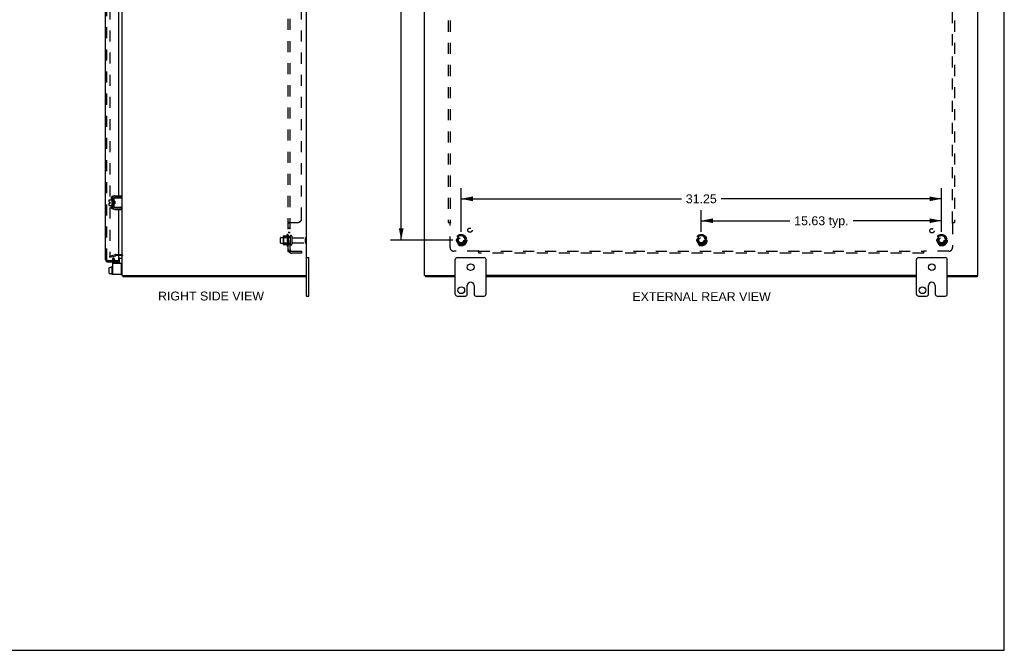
# Model space of a CAD drawing. Header units: inches. Extents: x 0 to 131, y 0 to 85.
# Tile 6 of 7: x 67 to 131, y 0 to 41. Entities that reach past the tile are written whole.
import ezdxf

# ---------------------------------------------------------------- set-up
doc = ezdxf.new("R2010")
doc.units = ezdxf.units.IN
doc.header["$LTSCALE"] = 7.192308
doc.header["$MEASUREMENT"] = 0
doc.linetypes.add('HIDDEN', pattern=[0.2, 0.1, -0.1])
doc.layers.get('0').update_dxf_attribs({"linetype": 'CONTINUOUS'})
for name, color, linetype in [('DEFAULT_2', 8, 'HIDDEN'), ('DIMENSIONS', 7, 'CONTINUOUS'), ('DOOR_ASSEMBLY', 7, 'CONTINUOUS'), ('SUBPANEL', 7, 'CONTINUOUS')]:
    doc.layers.add(name, color=color, linetype=linetype)
doc.styles.get("Standard").update_dxf_attribs({"font": 'arial.ttf'})
doc.dimstyles.new('DIMSTYLE_1', dxfattribs={"dimtxt": 0.576923, "dimasz": 0.769231, "dimexe": 0.09, "dimexo": 0.07, "dimgap": 0.0375, "dimtad": 0, "dimtih": 1, "dimtoh": 1, "dimzin": 4, "dimdsep": 46, "dimtxsty": 'Standard', "dimblk": '_FILLED', "dimblk1": '_FILLED', "dimblk2": '_FILLED', "dimcen": 0.09, "dimadec": 3, "dimazin": 1, "dimtfac": 1, "dimtdec": 3, "dimtofl": 0, "dimtmove": 0, "dimatfit": 3, "dimldrblk": '_FILLED', "dimfxl": 0, "dimtolj": 1, "dimtzin": 4, "dimarcsym": 0})

# ---------------------------------------------------------------- blocks, each defined once
blk = doc.blocks.new('_FILLED')
at = {"color": 0, "linetype": 'ByBlock'}
blk.add_solid([(0, 0), (-1, 0.2), (-1, -0.2)], dxfattribs=at)
blk = doc.blocks.new('*D11')
at = {"layer": 'DIMENSIONS', "color": 2, "linetype": 'Continuous'}
for p, q in [((94.895, 57.895), (90.848, 57.895)), ((91.54, 57.895), (91.54, 42.847)), ((91.54, 26.645), (91.54, 41.693)), ((94.895, 26.645), (90.848, 26.645))]:
    blk.add_line(p, q, dxfattribs=at)
at = {"layer": 'DIMENSIONS', "color": 2, "linetype": 'Continuous', "xscale": 0.7692307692, "yscale": 0.7692307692, "zscale": 0.7692307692}
for p, rotation in [((91.54, 57.895), 90), ((91.54, 26.645), 270)]:
    blk.add_blockref('_FILLED', p, dxfattribs=dict(at, rotation=rotation))
at = {"layer": 'DIMENSIONS', "color": 2, "linetype": 'Continuous', "insert": (91.54, 42.559), "char_height": 0.5769, "width": 2.01601, "attachment_point": 2, "line_spacing_factor": 0.9}
blk.add_mtext('31.25', dxfattribs=at)
blk = doc.blocks.new('*D12')
at = {"layer": 'DIMENSIONS', "color": 2, "linetype": 'Continuous'}
for p, q in [((95.433, 27.184), (95.433, 30.032)), ((126.683, 27.184), (126.683, 30.032)), ((95.433, 29.339), (109.762, 29.339)), ((126.683, 29.339), (112.355, 29.339))]:
    blk.add_line(p, q, dxfattribs=at)
at = {"layer": 'DIMENSIONS', "color": 2, "linetype": 'Continuous', "xscale": 0.7692307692, "yscale": 0.7692307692, "zscale": 0.7692307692, "rotation": 180}
blk.add_blockref('_FILLED', (95.433, 29.339), dxfattribs=at)
at = {"layer": 'DIMENSIONS', "color": 2, "linetype": 'Continuous', "xscale": 0.7692307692, "yscale": 0.7692307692, "zscale": 0.7692307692}
blk.add_blockref('_FILLED', (126.683, 29.339), dxfattribs=at)
at = {"layer": 'DIMENSIONS', "color": 2, "linetype": 'Continuous', "insert": (111.058, 29.628), "char_height": 0.5769, "width": 2.01601, "attachment_point": 2, "line_spacing_factor": 0.9}
blk.add_mtext('31.25', dxfattribs=at)
blk = doc.blocks.new('*D13')
at = {"layer": 'DIMENSIONS', "color": 2, "linetype": 'Continuous'}
for p, q in [((111.058, 27.184), (111.058, 28.606)), ((126.683, 27.184), (126.683, 28.606)), ((111.058, 27.914), (116.814, 27.914)), ((126.683, 27.914), (120.928, 27.914))]:
    blk.add_line(p, q, dxfattribs=at)
at = {"layer": 'DIMENSIONS', "color": 2, "linetype": 'Continuous', "xscale": 0.7692307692, "yscale": 0.7692307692, "zscale": 0.7692307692, "rotation": 180}
blk.add_blockref('_FILLED', (111.058, 27.914), dxfattribs=at)
at = {"layer": 'DIMENSIONS', "color": 2, "linetype": 'Continuous', "xscale": 0.7692307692, "yscale": 0.7692307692, "zscale": 0.7692307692}
blk.add_blockref('_FILLED', (126.683, 27.914), dxfattribs=at)
at = {"layer": 'DIMENSIONS', "color": 2, "linetype": 'Continuous', "insert": (118.871, 28.202), "char_height": 0.5769, "width": 3.5366, "attachment_point": 2, "line_spacing_factor": 0.9}
blk.add_mtext('15.63 typ.', dxfattribs=at)

msp = doc.modelspace()

# ---------------------------------------------------------------- linework, layer by layer
at = {"color": 7, "linetype": 'Continuous'}
for p, q in [((130.769, 0), (130.769, 84.615)), ((73.357, 29.438), (73.357, 29.542)), ((72.538, 29.129), (72.538, 29.265)), ((72.538, 29.129), (72.606, 29.129)), ((72.538, 29.061), (72.606, 29.061)), ((72.538, 28.915), (72.538, 29.061)), ((72.548, 29.275), (72.713, 29.275)), ((72.548, 28.905), (72.713, 28.905)), ((72.606, 29.061), (72.606, 29.129)), ((72.713, 29.339), (72.713, 28.852)), ((72.723, 29.349), (72.743, 29.349)), ((72.723, 28.842), (72.743, 28.842)), ((72.753, 29.409), (72.756, 29.409)), ((72.857, 29.378), (72.857, 28.813)), ((72.861, 29.207), (72.857, 29.214)), ((72.857, 29.006), (72.863, 28.994)), ((72.861, 29.213), (72.861, 29.398)), ((72.861, 28.793), (72.861, 28.978)), ((72.864, 29.119), (72.862, 29.14)), ((72.867, 29.065), (72.864, 29.119)), ((72.868, 29.045), (72.867, 29.065)), ((72.871, 29.408), (73.39, 29.408)), ((72.921, 29.188), (72.871, 29.188)), ((72.921, 29.003), (72.871, 29.003)), ((72.879, 29.176), (72.872, 29.188)), ((72.883, 29.188), (72.878, 29.178)), ((72.889, 29.108), (72.887, 29.123)), ((72.891, 29.083), (72.889, 29.108)), ((72.893, 29.068), (72.891, 29.083)), ((72.897, 29.003), (72.903, 29.013)), ((72.901, 29.015), (72.908, 29.003)), ((72.914, 29.119), (72.912, 29.14)), ((72.916, 29.076), (72.914, 29.119)), ((72.918, 29.054), (72.916, 29.076)), ((73.357, 29.438), (72.917, 29.438)), ((72.921, 29.188), (72.921, 29.003)), ((73.39, 28.783), (73.39, 29.408)), ((72.753, 28.782), (72.756, 28.782)), ((73.39, 28.783), (72.871, 28.783)), ((72.917, 28.753), (73.357, 28.753)), ((73.317, 28.79), (73.31, 28.793)), ((73.357, 28.753), (73.357, 28.649)), ((73.203, 25.473), (73.203, 25.158)), ((73.213, 25.483), (73.35, 25.483)), ((85.39, 25.52), (85.525, 25.52)), ((85.525, 23.02), (85.525, 25.52)), ((95.058, 23.145), (95.058, 25.395)), ((95.183, 25.52), (96.933, 25.52)), ((97.058, 23.145), (97.058, 25.395)), ((125.058, 23.145), (125.058, 25.395)), ((125.183, 25.52), (126.933, 25.52)), ((127.058, 23.145), (127.058, 25.395)), ((72.538, 24.506), (72.538, 24.861)), ((72.548, 24.872), (72.606, 24.872)), ((72.548, 24.871), (72.606, 24.871)), ((72.548, 24.495), (72.606, 24.495)), ((72.548, 24.494), (72.606, 24.494)), ((72.606, 24.888), (72.713, 24.888)), ((72.606, 24.871), (72.606, 24.888)), ((72.606, 24.478), (72.606, 24.495)), ((72.606, 24.478), (72.713, 24.478)), ((72.713, 24.93), (72.713, 24.443)), ((72.723, 24.94), (72.743, 24.94)), ((72.723, 24.433), (72.743, 24.433)), ((73.31, 24.42), (73.297, 24.42)), ((85.327, 24.345), (85.327, 24.27)), ((93.121, 24.345), (93.121, 24.27)), ((128.995, 24.345), (128.995, 24.27)), ((95.84, 23.145), (95.84, 23.708)), ((96.277, 23.708), (96.277, 23.145)), ((125.84, 23.145), (125.84, 23.708)), ((126.277, 23.708), (126.277, 23.145)), ((85.39, 23.02), (85.525, 23.02)), ((95.183, 23.02), (95.715, 23.02)), ((96.402, 23.02), (96.933, 23.02)), ((125.183, 23.02), (125.715, 23.02)), ((126.402, 23.02), (126.933, 23.02)), ((0, 0), (130.769, 0))]:
    msp.add_line(p, q, dxfattribs=at)
at = {"color": 3, "linetype": 'Continuous'}
for p, q in [((85.39, 23.02), (85.39, 61.52)), ((93.058, 24.345), (93.058, 60.195)), ((129.058, 24.345), (129.058, 60.195)), ((73.39, 29.408), (73.39, 41.958)), ((72.917, 29.542), (73.357, 29.542)), ((72.753, 29.409), (72.753, 28.782)), ((72.917, 28.649), (73.357, 28.649)), ((73.39, 24.345), (73.39, 28.783)), ((73.32, 25.645), (73.142, 25.645)), ((72.753, 25.158), (73.297, 25.158)), ((72.753, 25.158), (72.753, 24.42)), ((73.357, 24.48), (73.357, 25.098)), ((73.297, 24.42), (72.753, 24.42)), ((73.39, 24.345), (85.39, 24.345)), ((93.058, 24.345), (95.058, 24.345)), ((125.058, 24.345), (97.058, 24.345)), ((127.058, 24.345), (129.058, 24.345)), ((85.327, 24.27), (73.453, 24.27)), ((95.058, 24.27), (93.121, 24.27)), ((125.058, 24.27), (97.058, 24.27)), ((128.995, 24.27), (127.058, 24.27))]:
    msp.add_line(p, q, dxfattribs=at)
at = {"color": 7, "linetype": 'Continuous'}
for points in [[(72.862, 29.14), (72.861, 29.15), (72.861, 29.16), (72.86, 29.169), (72.859, 29.177), (72.859, 29.185), (72.858, 29.192), (72.857, 29.199), (72.857, 29.205), (72.857, 29.205)], [(72.861, 29.213), (72.861, 29.211), (72.861, 29.209), (72.861, 29.208), (72.861, 29.206), (72.861, 29.205), (72.861, 29.203), (72.862, 29.202), (72.862, 29.201), (72.862, 29.199), (72.863, 29.198), (72.863, 29.197), (72.864, 29.196), (72.864, 29.195), (72.864, 29.194), (72.865, 29.193), (72.865, 29.192), (72.866, 29.191), (72.866, 29.19), (72.867, 29.19), (72.868, 29.189), (72.868, 29.189), (72.869, 29.188), (72.87, 29.188), (72.871, 29.188)], [(72.871, 29.003), (72.87, 29.003), (72.869, 29.003), (72.868, 29.002), (72.868, 29.002), (72.867, 29.001), (72.866, 29), (72.866, 29), (72.865, 28.999), (72.865, 28.998), (72.864, 28.997), (72.864, 28.996), (72.864, 28.995), (72.863, 28.994), (72.863, 28.993), (72.862, 28.992), (72.862, 28.99), (72.862, 28.989), (72.862, 28.988), (72.861, 28.986), (72.861, 28.985), (72.861, 28.983), (72.861, 28.982), (72.861, 28.98), (72.861, 28.978)], [(72.872, 29.003), (72.871, 29.009), (72.87, 29.017), (72.87, 29.026), (72.869, 29.035), (72.868, 29.045)], [(72.887, 29.123), (72.886, 29.131), (72.886, 29.138), (72.885, 29.145), (72.884, 29.151), (72.883, 29.157), (72.883, 29.162), (72.882, 29.166), (72.881, 29.17), (72.88, 29.173), (72.879, 29.175), (72.879, 29.176)], [(72.901, 29.015), (72.901, 29.016), (72.9, 29.018), (72.899, 29.021), (72.898, 29.025), (72.898, 29.029), (72.897, 29.034), (72.896, 29.04), (72.895, 29.046), (72.894, 29.053), (72.894, 29.06), (72.893, 29.068)], [(72.912, 29.14), (72.911, 29.15), (72.911, 29.16), (72.91, 29.169), (72.909, 29.177), (72.909, 29.185), (72.908, 29.188)], [(72.921, 29.016), (72.921, 29.017), (72.92, 29.025), (72.919, 29.035), (72.918, 29.044), (72.918, 29.054)], [(73.31, 29.398), (73.314, 29.399), (73.317, 29.4), (73.321, 29.402), (73.324, 29.403), (73.327, 29.404), (73.33, 29.404), (73.333, 29.405), (73.335, 29.406), (73.338, 29.407), (73.34, 29.407), (73.343, 29.407), (73.345, 29.408), (73.347, 29.408), (73.349, 29.408)], [(73.349, 28.783), (73.347, 28.783), (73.345, 28.783), (73.343, 28.783), (73.34, 28.784), (73.338, 28.784), (73.335, 28.785), (73.333, 28.786), (73.33, 28.786), (73.327, 28.787), (73.324, 28.788), (73.321, 28.789), (73.317, 28.79)]]:
    msp.add_lwpolyline(points, dxfattribs=at)
at = {"color": 3, "linetype": 'Continuous'}
for points in [[(73.432, 24.314), (73.433, 24.312), (73.434, 24.311), (73.435, 24.309), (73.436, 24.307), (73.437, 24.305), (73.438, 24.302), (73.439, 24.3), (73.44, 24.297), (73.441, 24.294), (73.441, 24.292), (73.443, 24.287)], [(73.443, 24.287), (73.443, 24.285), (73.444, 24.283), (73.445, 24.281), (73.445, 24.279), (73.446, 24.277), (73.447, 24.276), (73.447, 24.274), (73.448, 24.273), (73.449, 24.272), (73.45, 24.272), (73.45, 24.271), (73.451, 24.271), (73.452, 24.27), (73.453, 24.27)]]:
    msp.add_lwpolyline(points, dxfattribs=at)
at = {"color": 7, "linetype": 'Continuous'}
for centre in [(96.058, 24.895), (126.058, 24.895), (95.449, 23.395), (125.449, 23.395)]:
    msp.add_circle(centre, 0.219, dxfattribs=at)
at = {"color": 3, "linetype": 'Continuous'}
for centre, radius, start, end in [((72.917, 29.378), 0.164, 90, 180), ((72.917, 28.813), 0.164, 180, 270), ((73.32, 25.575), 0.07, 0, 90), ((73.297, 25.098), 0.06, 0, 90), ((73.297, 24.48), 0.06, 270, 360), ((73.535, 24.415), 0.145, 208.86845, 224.60138)]:
    msp.add_arc(centre, radius, start, end, dxfattribs=at)
at = {"color": 7, "linetype": 'Continuous'}
for centre, radius, start, end in [((72.548, 29.265), 0.01, 90, 180), ((72.548, 28.915), 0.01, 180, 270), ((72.723, 29.339), 0.01, 90, 180), ((72.723, 28.852), 0.01, 180, 270), ((72.743, 29.339), 0.01, 0, 90), ((72.743, 28.852), 0.01, 270, 360), ((72.917, 29.378), 0.06, 90, 180), ((72.871, 29.398), 0.01, 90, 144.8477), ((72.917, 28.813), 0.06, 180, 270), ((72.871, 28.793), 0.01, 214.84384, 270), ((73.213, 25.473), 0.01, 90, 180), ((73.35, 25.443), 0.04, 0, 90), ((95.183, 25.395), 0.125, 90, 180), ((96.933, 25.395), 0.125, 0, 90), ((125.183, 25.395), 0.125, 90, 180), ((126.933, 25.395), 0.125, 0, 90), ((72.723, 24.93), 0.01, 90, 180.00001), ((72.723, 24.443), 0.01, 179.99999, 270), ((72.743, 24.93), 0.01, 359.99999, 90), ((72.743, 24.443), 0.01, 270, 0.00001), ((73.31, 24.5), 0.08, 270, 360), ((96.058, 23.708), 0.219, 0, 180), ((126.058, 23.708), 0.219, 0, 180), ((95.183, 23.145), 0.125, 180, 270), ((95.715, 23.145), 0.125, 270.00009, 360), ((96.402, 23.145), 0.125, 180, 269.99991), ((96.933, 23.145), 0.125, 270, 360), ((125.183, 23.145), 0.125, 180, 270), ((125.715, 23.145), 0.125, 270.00009, 360), ((126.402, 23.145), 0.125, 180, 269.99991), ((126.933, 23.145), 0.125, 270, 360)]:
    msp.add_arc(centre, radius, start, end, dxfattribs=at)
for centre, major_axis, ratio, start_param, end_param in [((72.548, 24.861), (0, 0.0111), 0.898834, 6.283185, 7.853982), ((72.548, 24.86), (0, 0.0112), 0.889134, 0, 1.570796), ((72.548, 24.507), (0, 0.0114), 0.875492, 1.570796, 3.141593), ((72.548, 24.506), (0, 0.0113), 0.88616, 7.853982, 9.424778)]:
    msp.add_ellipse(centre, major_axis=major_axis, ratio=ratio, start_param=start_param, end_param=end_param, dxfattribs=at)
at = {"layer": 'DEFAULT_2', "color": 8, "linetype": 'HIDDEN'}
for p, q in [((72.578, 58.979), (72.578, 25.562)), ((83.854, 26.901), (83.854, 26.39)), ((83.865, 26.923), (84.092, 26.923)), ((84.12, 27.001), (84.12, 26.29)), ((84.19, 26.98), (84.19, 26.311)), ((84.315, 26.903), (84.315, 26.388)), ((84.425, 26.903), (84.425, 26.388)), ((95.27, 26.918), (95.116, 26.65)), ((95.588, 26.923), (95.279, 26.923)), ((95.751, 26.65), (95.597, 26.918)), ((110.895, 26.918), (110.741, 26.65)), ((111.213, 26.923), (110.904, 26.923)), ((111.376, 26.65), (111.222, 26.918)), ((126.52, 26.918), (126.366, 26.65)), ((126.838, 26.923), (126.529, 26.923)), ((127.001, 26.65), (126.847, 26.918)), ((83.69, 26.488), (83.69, 26.803)), ((83.72, 26.833), (84.315, 26.833)), ((83.72, 26.458), (84.315, 26.458)), ((83.874, 26.829), (83.854, 26.849)), ((83.874, 26.462), (83.854, 26.442)), ((83.865, 26.368), (84.092, 26.368)), ((84.17, 26.829), (83.874, 26.829)), ((83.874, 26.829), (83.874, 26.462)), ((84.17, 26.462), (83.874, 26.462)), ((84.17, 26.829), (84.19, 26.849)), ((84.17, 26.829), (84.17, 26.462)), ((84.17, 26.462), (84.19, 26.442)), ((84.488, 26.81), (85.285, 26.81)), ((84.488, 26.48), (85.285, 26.48)), ((85.315, 26.51), (85.315, 26.78)), ((95.116, 26.64), (95.27, 26.373)), ((95.588, 26.368), (95.279, 26.368)), ((95.597, 26.373), (95.751, 26.64)), ((110.741, 26.64), (110.895, 26.373)), ((111.213, 26.368), (110.904, 26.368)), ((111.222, 26.373), (111.376, 26.64)), ((126.366, 26.64), (126.52, 26.373)), ((126.838, 26.368), (126.529, 26.368)), ((126.847, 26.373), (127.001, 26.64)), ((72.578, 25.614), (72.962, 25.716)), ((72.597, 25.541), (72.981, 25.644)), ((72.992, 25.72), (73.32, 25.72)), ((73.142, 25.645), (72.992, 25.645)), ((72.597, 25.541), (72.578, 25.614)), ((72.753, 25.375), (72.753, 25.158)), ((72.767, 25.427), (72.808, 25.498)), ((72.898, 25.446), (72.808, 25.498)), ((72.898, 25.446), (72.857, 25.375)), ((72.857, 25.375), (72.857, 25.158))]:
    msp.add_line(p, q, dxfattribs=at)
for points in [[(72.578, 25.562), (72.578, 25.56), (72.578, 25.558), (72.578, 25.557), (72.579, 25.555)], [(72.592, 25.547), (72.591, 25.547), (72.589, 25.547), (72.587, 25.547), (72.586, 25.548), (72.585, 25.549), (72.583, 25.55), (72.582, 25.551), (72.581, 25.552), (72.58, 25.553), (72.579, 25.555)], [(72.596, 25.547), (72.594, 25.547), (72.592, 25.547), (72.592, 25.547)]]:
    msp.add_lwpolyline(points, dxfattribs=at)
for centre, radius in [((95.433, 26.645), 0.372), ((95.433, 26.645), 0.356), ((95.433, 26.645), 0.312), ((111.058, 26.645), 0.372), ((111.058, 26.645), 0.356), ((111.058, 26.645), 0.312), ((126.683, 26.645), 0.372), ((126.683, 26.645), 0.356), ((126.683, 26.645), 0.312), ((95.433, 26.645), 0.204), ((95.433, 26.645), 0.188), ((95.433, 26.645), 0.183), ((95.433, 26.645), 0.165), ((111.058, 26.645), 0.204), ((111.058, 26.645), 0.188), ((111.058, 26.645), 0.183), ((111.058, 26.645), 0.165), ((126.683, 26.645), 0.204), ((126.683, 26.645), 0.188), ((126.683, 26.645), 0.183), ((126.683, 26.645), 0.165)]:
    msp.add_circle(centre, radius, dxfattribs=at)
for centre, radius, start, end in [((83.995, 26.901), 0.141, 174.79195, 180), ((83.865, 26.913), 0.01, 90, 174.80617), ((84.074, 26.933), 0.01, 270, 336.03207), ((84.72, 26.645), 0.698, 149.33687, 156.03207), ((84.152, 26.98), 0.0384, 0, 145.55034), ((84.37, 26.903), 0.055, 0, 180), ((95.279, 26.913), 0.01, 90.01235, 149.98915), ((95.588, 26.913), 0.01, 30.01204, 89.98872), ((110.904, 26.913), 0.01, 90.01235, 149.98915), ((111.213, 26.913), 0.01, 30.01204, 89.98872), ((126.529, 26.913), 0.01, 90.01235, 149.98915), ((126.838, 26.913), 0.01, 30.01204, 89.98872), ((83.72, 26.803), 0.03, 90, 180), ((83.72, 26.488), 0.03, 180, 270), ((83.995, 26.39), 0.141, 180, 185.20805), ((83.865, 26.378), 0.01, 185.19383, 270), ((84.074, 26.358), 0.01, 23.96793, 90), ((84.72, 26.645), 0.698, 203.96793, 210.66313), ((84.152, 26.311), 0.0384, 214.44966, 360), ((84.37, 26.388), 0.055, 180, 360), ((84.488, 26.873), 0.0625, 180, 270), ((84.488, 26.418), 0.0625, 90, 180), ((85.285, 26.78), 0.03, 360, 90), ((85.285, 26.51), 0.03, 270, 0), ((95.125, 26.645), 0.01, 150.01268, 209.98829), ((95.279, 26.378), 0.01, 210.01204, 269.98872), ((95.588, 26.378), 0.01, 270.01235, 329.98915), ((95.742, 26.645), 0.01, 330.01268, 29.98829), ((110.75, 26.645), 0.01, 150.01268, 209.98829), ((110.904, 26.378), 0.01, 210.01204, 269.98872), ((111.213, 26.378), 0.01, 270.01235, 329.98915), ((111.367, 26.645), 0.01, 330.01268, 29.98829), ((126.375, 26.645), 0.01, 150.01268, 209.98829), ((126.529, 26.378), 0.01, 210.01204, 269.98872), ((126.838, 26.378), 0.01, 270.01235, 329.98915), ((126.992, 26.645), 0.01, 330.01268, 29.98829), ((72.992, 25.605), 0.115, 90, 105), ((72.992, 25.605), 0.04, 90, 105), ((73.32, 25.575), 0.145, 38.75492, 90), ((72.857, 25.375), 0.104, 150, 180)]:
    msp.add_arc(centre, radius, start, end, dxfattribs=at)
at = {"layer": 'DOOR_ASSEMBLY', "color": 3, "linetype": 'Continuous'}
for p, q in [((72.317, 25.384), (72.317, 59.157)), ((73.142, 41.824), (73.142, 29.542)), ((72.751, 29.502), (72.807, 29.502)), ((72.701, 29.275), (72.701, 29.452)), ((72.701, 28.739), (72.701, 28.905)), ((72.857, 29.385), (72.857, 29.213)), ((72.857, 29.005), (72.857, 28.806)), ((73.142, 29.438), (73.142, 29.408)), ((72.807, 28.689), (72.751, 28.689)), ((73.142, 28.783), (73.142, 28.753)), ((73.142, 28.649), (73.142, 25.33)), ((72.462, 25.239), (73.142, 25.239))]:
    msp.add_line(p, q, dxfattribs=at)
at = {"layer": 'DOOR_ASSEMBLY', "color": 8, "linetype": 'HIDDEN'}
for p, q in [((72.392, 25.384), (72.392, 59.157)), ((73.126, 25.314), (72.462, 25.314)), ((72.701, 25.314), (72.701, 25.239)), ((72.857, 25.314), (72.857, 25.239))]:
    msp.add_line(p, q, dxfattribs=at)
at = {"layer": 'DOOR_ASSEMBLY', "color": 7, "linetype": 'Continuous'}
for p, q in [((73.126, 25.314), (73.142, 25.314)), ((73.142, 25.314), (73.142, 25.239))]:
    msp.add_line(p, q, dxfattribs=at)
at = {"layer": 'DOOR_ASSEMBLY', "color": 3, "linetype": 'Continuous'}
for centre, radius, start, end in [((72.751, 29.452), 0.05, 90, 180), ((72.807, 29.452), 0.05, 87.76172, 90), ((72.751, 28.739), 0.05, 180, 270), ((72.807, 28.739), 0.05, 270, 272.23828), ((72.462, 25.384), 0.145, 180, 270), ((73.126, 25.33), 0.0156, 270, 360)]:
    msp.add_arc(centre, radius, start, end, dxfattribs=at)
at = {"layer": 'DOOR_ASSEMBLY', "color": 8, "linetype": 'HIDDEN'}
msp.add_arc((72.462, 25.384), 0.07, 180, 270, dxfattribs=at)
at = {"layer": 'SUBPANEL', "color": 8, "linetype": 'HIDDEN'}
for p, q in [((84.19, 25.927), (84.19, 58.614)), ((84.315, 25.927), (84.315, 58.614)), ((85.065, 28.052), (85.065, 56.489)), ((94.59, 56.739), (94.59, 27.802)), ((94.715, 56.739), (94.715, 27.802)), ((127.402, 27.802), (127.402, 56.739)), ((127.527, 56.739), (127.527, 27.802)), ((84.315, 27.766), (84.19, 27.766)), ((84.226, 27.792), (84.216, 27.787)), ((84.229, 27.793), (84.226, 27.792)), ((84.242, 27.8), (84.24, 27.799)), ((84.244, 27.802), (84.815, 27.802)), ((84.315, 27.768), (84.315, 27.766)), ((84.335, 27.786), (84.333, 27.785)), ((94.59, 27.802), (94.756, 27.802)), ((94.696, 27.785), (94.7, 27.78)), ((94.7, 27.78), (94.704, 27.777)), ((94.715, 26.177), (94.715, 27.766)), ((94.735, 27.78), (94.728, 27.776)), ((127.361, 27.802), (127.527, 27.802)), ((127.402, 27.766), (127.402, 26.177)), ((84.315, 27.441), (84.19, 27.441)), ((84.315, 27.405), (84.19, 27.405)), ((84.315, 27.16), (84.19, 27.16)), ((84.315, 27.124), (84.19, 27.124)), ((84.315, 26.895), (84.19, 26.895)), ((84.315, 26.395), (84.19, 26.395)), ((84.315, 25.927), (84.19, 25.927)), ((84.244, 25.888), (84.341, 25.968)), ((84.297, 25.938), (84.295, 25.938)), ((84.299, 25.939), (84.297, 25.938)), ((84.3, 25.94), (84.299, 25.939)), ((84.302, 25.94), (84.3, 25.94)), ((84.303, 25.941), (84.302, 25.94)), ((84.304, 25.942), (84.303, 25.941)), ((84.306, 25.942), (84.304, 25.942)), ((84.307, 25.943), (84.306, 25.942)), ((84.308, 25.944), (84.307, 25.943)), ((84.427, 25.927), (85.065, 25.927)), ((85.065, 25.802), (84.427, 25.802)), ((85.065, 25.927), (85.065, 25.802)), ((96.554, 25.927), (94.965, 25.927)), ((96.59, 25.802), (96.59, 25.968)), ((96.59, 25.927), (125.527, 25.927)), ((125.527, 25.802), (96.59, 25.802)), ((125.527, 25.802), (125.527, 25.968)), ((125.544, 25.908), (125.549, 25.912)), ((125.549, 25.946), (125.553, 25.94)), ((125.549, 25.912), (125.552, 25.916)), ((127.152, 25.927), (125.563, 25.927))]:
    msp.add_line(p, q, dxfattribs=at)
for points in [[(84.216, 27.787), (84.212, 27.786), (84.209, 27.785), (84.206, 27.783), (84.204, 27.782), (84.201, 27.78), (84.198, 27.779), (84.196, 27.777), (84.194, 27.775), (84.193, 27.773), (84.192, 27.772), (84.191, 27.77), (84.19, 27.769), (84.19, 27.767), (84.19, 27.766)], [(84.193, 27.773), (84.192, 27.772), (84.191, 27.77)], [(84.201, 27.78), (84.198, 27.779), (84.196, 27.777), (84.194, 27.775)], [(84.244, 27.802), (84.242, 27.8), (84.24, 27.799), (84.238, 27.797), (84.235, 27.796), (84.232, 27.795), (84.229, 27.793)], [(84.341, 27.802), (84.341, 27.8), (84.341, 27.798), (84.341, 27.797), (84.341, 27.796), (84.341, 27.794), (84.34, 27.793), (84.339, 27.791), (84.338, 27.79), (84.337, 27.788), (84.336, 27.787), (84.335, 27.786), (84.333, 27.785), (84.331, 27.783), (84.33, 27.782), (84.328, 27.781), (84.326, 27.78), (84.324, 27.778), (84.323, 27.777), (84.321, 27.776), (84.319, 27.774), (84.318, 27.773), (84.317, 27.772), (84.316, 27.77), (84.315, 27.769), (84.315, 27.768), (84.315, 27.766)], [(84.323, 27.777), (84.321, 27.776), (84.319, 27.774), (84.318, 27.773), (84.317, 27.772), (84.316, 27.77), (84.315, 27.769)], [(84.34, 27.793), (84.339, 27.791), (84.338, 27.79), (84.337, 27.788), (84.336, 27.787)], [(84.341, 27.802), (84.341, 27.8), (84.341, 27.798), (84.341, 27.797), (84.341, 27.796), (84.341, 27.794)], [(94.676, 27.802), (94.678, 27.8), (94.68, 27.799), (94.682, 27.797), (94.684, 27.796), (94.685, 27.795), (94.687, 27.793), (94.689, 27.792), (94.69, 27.79), (94.692, 27.789), (94.693, 27.787), (94.695, 27.786), (94.696, 27.785)], [(94.704, 27.777), (94.705, 27.775), (94.707, 27.773), (94.709, 27.772), (94.711, 27.77), (94.712, 27.769), (94.713, 27.767), (94.715, 27.766)], [(94.728, 27.776), (94.726, 27.774), (94.724, 27.773), (94.722, 27.772), (94.72, 27.77), (94.718, 27.769), (94.716, 27.768), (94.715, 27.766)], [(94.756, 27.802), (94.755, 27.8), (94.754, 27.798), (94.754, 27.797), (94.753, 27.796), (94.752, 27.794), (94.751, 27.793), (94.75, 27.791), (94.748, 27.79), (94.747, 27.788), (94.745, 27.787), (94.744, 27.786), (94.742, 27.785), (94.74, 27.783), (94.739, 27.782), (94.737, 27.781), (94.735, 27.78)], [(127.361, 27.802), (127.362, 27.8), (127.363, 27.798), (127.363, 27.797), (127.364, 27.796), (127.365, 27.794), (127.366, 27.793), (127.367, 27.791), (127.369, 27.79), (127.37, 27.788), (127.372, 27.787), (127.373, 27.786), (127.375, 27.785), (127.377, 27.783), (127.378, 27.782), (127.38, 27.781), (127.382, 27.78), (127.389, 27.776)], [(127.389, 27.776), (127.391, 27.774), (127.393, 27.773), (127.395, 27.772), (127.397, 27.77), (127.399, 27.769), (127.401, 27.768), (127.402, 27.766)], [(127.421, 27.785), (127.415, 27.779), (127.413, 27.777), (127.412, 27.775), (127.41, 27.773), (127.408, 27.772), (127.406, 27.77), (127.405, 27.769), (127.403, 27.767), (127.402, 27.766)], [(127.441, 27.802), (127.439, 27.8), (127.437, 27.799), (127.435, 27.797), (127.433, 27.796), (127.432, 27.795), (127.43, 27.793), (127.428, 27.792), (127.427, 27.79), (127.425, 27.789), (127.424, 27.787), (127.422, 27.786), (127.421, 27.785)], [(84.219, 25.904), (84.212, 25.907), (84.209, 25.908), (84.206, 25.909), (84.204, 25.911), (84.201, 25.912), (84.198, 25.914), (84.196, 25.916), (84.194, 25.917), (84.193, 25.919), (84.192, 25.921), (84.191, 25.922), (84.19, 25.924), (84.19, 25.925), (84.19, 25.927)], [(84.244, 25.888), (84.242, 25.89), (84.24, 25.892), (84.238, 25.894), (84.235, 25.896), (84.232, 25.897), (84.229, 25.899), (84.226, 25.901), (84.222, 25.902), (84.219, 25.904)], [(84.256, 25.927), (84.255, 25.927), (84.255, 25.927), (84.255, 25.927), (84.255, 25.927), (84.256, 25.927), (84.256, 25.927), (84.256, 25.927), (84.257, 25.927), (84.257, 25.927), (84.257, 25.927), (84.258, 25.927), (84.259, 25.927)], [(84.295, 25.938), (84.294, 25.937), (84.293, 25.937), (84.292, 25.936), (84.291, 25.936), (84.29, 25.936), (84.289, 25.936), (84.289, 25.935), (84.288, 25.935), (84.287, 25.935), (84.286, 25.934), (84.285, 25.934), (84.284, 25.934), (84.283, 25.933), (84.282, 25.933), (84.282, 25.933), (84.281, 25.933), (84.28, 25.932), (84.279, 25.932), (84.278, 25.932), (84.277, 25.931), (84.277, 25.931), (84.276, 25.931), (84.275, 25.931), (84.274, 25.931), (84.273, 25.93), (84.272, 25.93), (84.272, 25.93), (84.271, 25.93), (84.27, 25.929), (84.269, 25.929), (84.269, 25.929), (84.268, 25.929), (84.267, 25.929), (84.266, 25.929), (84.266, 25.928), (84.265, 25.928), (84.264, 25.928), (84.263, 25.928), (84.263, 25.928), (84.262, 25.928), (84.261, 25.927), (84.261, 25.927), (84.26, 25.927), (84.259, 25.927), (84.259, 25.927), (84.258, 25.927), (84.257, 25.927), (84.257, 25.927), (84.256, 25.927), (84.256, 25.927), (84.256, 25.927), (84.256, 25.927)], [(84.319, 25.95), (84.319, 25.95), (84.319, 25.95), (84.319, 25.95), (84.319, 25.95), (84.319, 25.949), (84.318, 25.949), (84.318, 25.949), (84.318, 25.949), (84.317, 25.949), (84.317, 25.948), (84.316, 25.948), (84.316, 25.948), (84.315, 25.947), (84.315, 25.947), (84.314, 25.947), (84.314, 25.946), (84.313, 25.946), (84.313, 25.946), (84.312, 25.946), (84.312, 25.945), (84.311, 25.945), (84.31, 25.945), (84.31, 25.944), (84.309, 25.944), (84.308, 25.944)], [(84.333, 25.954), (84.33, 25.95), (84.328, 25.948), (84.326, 25.946), (84.324, 25.944), (84.323, 25.942), (84.321, 25.94), (84.319, 25.938), (84.318, 25.936), (84.317, 25.934), (84.316, 25.932), (84.315, 25.93), (84.315, 25.928), (84.315, 25.927)], [(84.316, 25.947), (84.316, 25.947), (84.316, 25.948), (84.317, 25.948), (84.317, 25.948), (84.318, 25.949), (84.318, 25.949), (84.318, 25.949), (84.319, 25.949), (84.319, 25.949), (84.319, 25.95)], [(84.341, 25.968), (84.341, 25.967), (84.341, 25.966), (84.341, 25.965), (84.341, 25.965), (84.341, 25.964), (84.34, 25.963), (84.339, 25.962), (84.338, 25.96), (84.337, 25.959), (84.336, 25.957), (84.335, 25.956), (84.333, 25.954)], [(96.564, 25.94), (96.562, 25.938), (96.561, 25.936), (96.56, 25.934), (96.558, 25.932), (96.557, 25.93), (96.556, 25.928), (96.554, 25.927)], [(96.57, 25.911), (96.567, 25.914), (96.565, 25.916), (96.563, 25.917), (96.562, 25.919), (96.56, 25.921), (96.558, 25.922), (96.557, 25.924), (96.556, 25.925), (96.554, 25.927)], [(96.59, 25.968), (96.588, 25.967), (96.587, 25.966), (96.585, 25.965), (96.584, 25.965), (96.582, 25.964), (96.581, 25.963), (96.579, 25.962), (96.578, 25.96), (96.577, 25.959), (96.575, 25.957), (96.574, 25.956), (96.573, 25.954), (96.571, 25.952), (96.57, 25.95), (96.569, 25.948), (96.568, 25.946), (96.564, 25.94)], [(96.59, 25.888), (96.588, 25.89), (96.587, 25.892), (96.585, 25.894), (96.584, 25.896), (96.583, 25.897), (96.581, 25.899), (96.58, 25.901), (96.578, 25.902), (96.577, 25.904), (96.576, 25.905), (96.574, 25.907), (96.573, 25.908), (96.57, 25.911)], [(125.527, 25.968), (125.529, 25.967), (125.53, 25.966), (125.532, 25.965), (125.533, 25.965), (125.535, 25.964), (125.536, 25.963), (125.538, 25.962), (125.539, 25.96), (125.54, 25.959), (125.542, 25.957), (125.543, 25.956), (125.544, 25.954), (125.546, 25.952), (125.547, 25.95), (125.548, 25.948), (125.549, 25.946)], [(125.527, 25.888), (125.529, 25.89), (125.53, 25.892), (125.531, 25.894), (125.533, 25.896), (125.534, 25.897), (125.536, 25.899), (125.537, 25.901), (125.539, 25.902), (125.54, 25.904), (125.541, 25.905), (125.543, 25.907), (125.544, 25.908)], [(125.552, 25.916), (125.554, 25.917), (125.555, 25.919), (125.557, 25.921), (125.559, 25.922), (125.56, 25.924), (125.561, 25.925), (125.563, 25.927)], [(125.553, 25.94), (125.555, 25.938), (125.556, 25.936), (125.557, 25.934), (125.559, 25.932), (125.56, 25.93), (125.561, 25.928), (125.563, 25.927)]]:
    msp.add_lwpolyline(points, dxfattribs=at)
for centre, radius in [((96.013, 27.301), 0.141), ((126.065, 27.264), 0.141), ((95.433, 26.645), 0.25), ((111.058, 26.645), 0.25), ((126.683, 26.645), 0.25)]:
    msp.add_circle(centre, radius, dxfattribs=at)
for centre, radius, start, end in [((84.815, 28.052), 0.25, 270, 360), ((84.427, 26.039), 0.237, 180, 270), ((84.427, 26.039), 0.112, 180, 270), ((94.965, 26.177), 0.25, 180, 270), ((127.152, 26.177), 0.25, 270, 360)]:
    msp.add_arc(centre, radius, start, end, dxfattribs=at)

# ---------------------------------------------------------------- texts
at = {"layer": 'DIMENSIONS', "color": 2, "linetype": 'Continuous', "char_height": 0.57692, "attachment_point": 2, "line_spacing_factor": 0.9}
for s, insert, width in [('RIGHT SIDE VIEW', (79.17, 23.311), 6.88018), ('EXTERNAL REAR VIEW', (111.078, 23.272), 8.98198)]:
    msp.add_mtext(s, dxfattribs=dict(at, insert=insert, width=width))

# ---------------------------------------------------------------- dimensions: what is measured, and where the dimension line sits
at = {"layer": 'DIMENSIONS', "color": 2, "linetype": 'Continuous'}
dim = msp.add_linear_dim(base=(91.54, 26.645), p1=(94.965, 57.895), p2=(94.965, 26.645), angle=270, dimstyle='DIMSTYLE_1', dxfattribs=at)
dim.commit()
dim.dimension.update_dxf_attribs({"geometry": '*D11', "text_midpoint": (91.541, 42.267), "dimtype": 160})
dim = msp.add_linear_dim(base=(126.683, 29.339), p1=(95.433, 27.114), p2=(126.683, 27.114), dimstyle='DIMSTYLE_1', dxfattribs=at)
dim.commit()
dim.dimension.update_dxf_attribs({"geometry": '*D12', "text_midpoint": (111.059, 29.336), "dimtype": 160})
dim = msp.add_linear_dim(base=(126.683480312, 27.91369045), p1=(111.058480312, 27.113859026), p2=(126.683480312, 27.113859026), text='<> typ.', dimstyle='DIMSTYLE_1', dxfattribs=at)
dim.commit()
dim.dimension.update_dxf_attribs({"geometry": '*D13', "text_midpoint": (118.870980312, 27.91369045), "dimtype": 160})

doc.saveas('drawing.dxf')
